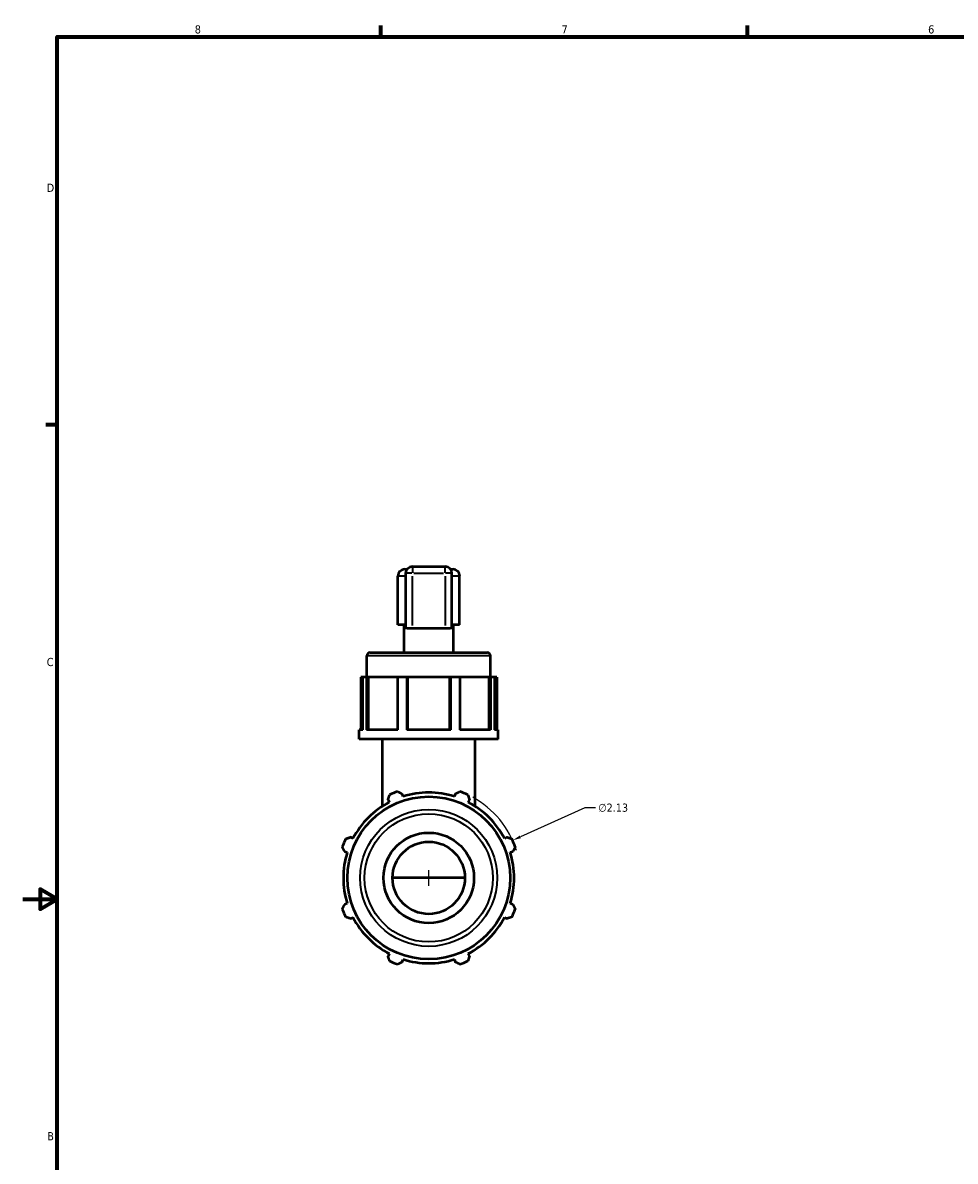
# Model space of a CAD drawing. Header units: inches. Extents: x 0.1 to 37.4, y -5.4 to 26.5.
# Tile 3 of 6: x 0.1 to 10.9, y 8 to 21.2. Entities that reach past the tile are written whole.
import ezdxf

# ---------------------------------------------------------------- set-up
doc = ezdxf.new("R2010")
doc.units = ezdxf.units.IN
doc.header["$MEASUREMENT"] = 0
for name, color, linetype, lineweight in [('Border (ANSI)', 7, 'Continuous', 70), ('Dimension (ANSI)', 7, 'Continuous', 25), ('Visible (ANSI)', 7, 'Continuous', 50), ('Visible Narrow (ANSI)', 7, 'Continuous', 35)]:
    doc.layers.add(name, color=color, linetype=linetype, lineweight=lineweight)
doc.styles.add('Note Text (ANSI)', font='tahoma.ttf')
doc.dimstyles.new('Default (ANSI)', dxfattribs={"dimtxt": 0.094488, "dimasz": 0.098425, "dimexe": 0.125, "dimexo": 0.0625, "dimgap": 0.031496, "dimtad": 0, "dimtih": 1, "dimtoh": 1, "dimrnd": 1e-08, "dimzin": 4, "dimdsep": 46, "dimtxsty": 'Note Text (ANSI)', "dimcen": 0.09, "dimdle": 0.393701, "dimclrd": 256, "dimclre": 256, "dimclrt": 5, "dimadec": 0, "dimazin": 1, "dimtfac": 1, "dimtofl": 0, "dimtmove": 0, "dimatfit": 3, "dimfxl": 1, "dimtolj": 1, "dimtzin": 4, "dimlwd": -1, "dimlwe": -1, "dimarcsym": 0})

# ---------------------------------------------------------------- blocks, each defined once
blk = doc.blocks.new('Borders Default Border')
at = {"layer": 'Border (ANSI)'}
for p, q in [((4.25, 21), (4.25, 21.134)), ((8.5, 21), (8.5, 21.134)), ((0.5, 16.5), (0.366, 16.5))]:
    blk.add_line(p, q, dxfattribs=at)
at = {"layer": 'Border (ANSI)', "flags": 128}
for points in [[(0.5, 1), (0.5, 21), (33.5, 21), (33.5, 1), (0.5, 1)], [(0.1, 11), (0.5, 11), (0.3, 11.115), (0.3, 10.885), (0.5, 11)]]:
    blk.add_lwpolyline(points, dxfattribs=at)
at = {"layer": 'Border (ANSI)', "color": 5, "true_color": 0x0000ff, "char_height": 0.0945, "attachment_point": 7, "style": 'Note Text (ANSI)'}
for s, insert in [('8', (2.094, 21.038)), ('7', (6.346, 21.04)), ('6', (10.595, 21.038)), ('D', (0.378, 19.203)), ('C', (0.378, 13.701)), ('B', (0.384, 8.203))]:
    blk.add_mtext(s, dxfattribs=dict(at, insert=insert))
blk = doc.blocks.new('*D10')
at = {"layer": 'Defpoints', "color": 0, "transparency": 16777216}
for p in [(5.778, 11.682), (3.835, 10.81)]:
    blk.add_point(p, dxfattribs=at)
at = {"layer": 'Dimension (ANSI)', "transparency": 16777216}
for p, q in [((6.614, 12.057), (5.868, 11.722)), ((6.74, 12.057), (6.614, 12.057)), ((4.716, 11.246), (4.896, 11.246)), ((4.806, 11.156), (4.806, 11.336))]:
    blk.add_line(p, q, dxfattribs=at)
blk.add_arc((4.806, 11.246), 1.065, 17.4451, 61.4296, dxfattribs=at)
blk.add_solid([(5.861, 11.737), (5.874, 11.707), (5.778, 11.682)], dxfattribs=at)
at = {"layer": 'Dimension (ANSI)', "color": 5, "transparency": 16777216, "insert": (6.771, 12.108), "char_height": 0.0945, "attachment_point": 1, "style": 'Note Text (ANSI)'}
blk.add_mtext('\\A1;∅2.13', dxfattribs=at)

msp = doc.modelspace()

# ---------------------------------------------------------------- linework, layer by layer
at = {"layer": 'Visible (ANSI)'}
for p, q in [((4.527, 14.826), (4.553, 14.826)), ((4.617, 14.857), (4.996, 14.857)), ((5.059, 14.826), (5.086, 14.826)), ((4.448, 14.181), (4.448, 14.747)), ((4.538, 14.779), (4.538, 14.146)), ((5.075, 14.146), (5.075, 14.779)), ((5.164, 14.181), (5.164, 14.747)), ((4.538, 14.181), (4.448, 14.181)), ((4.52, 13.859), (4.52, 14.181)), ((4.617, 14.144), (4.996, 14.144)), ((5.164, 14.181), (5.075, 14.181)), ((5.093, 13.859), (5.093, 14.181)), ((4.09, 13.573), (4.09, 13.823)), ((4.126, 13.859), (5.486, 13.859)), ((5.522, 13.573), (5.522, 13.823)), ((4.042, 13.573), (4.017, 13.573)), ((4.017, 13.573), (4.017, 12.964)), ((4.086, 13.573), (4.042, 13.573)), ((4.042, 12.964), (4.042, 13.573)), ((4.086, 13.573), (4.086, 12.964)), ((4.102, 13.573), (4.086, 13.573)), ((4.102, 12.964), (4.102, 13.573)), ((4.102, 13.573), (4.104, 13.573)), ((4.444, 13.573), (4.104, 13.573)), ((4.104, 13.573), (4.104, 12.964)), ((4.447, 13.573), (4.444, 13.573)), ((4.444, 13.573), (4.444, 12.964)), ((4.551, 13.573), (4.447, 13.573)), ((4.447, 12.964), (4.447, 13.573)), ((4.551, 13.573), (4.551, 12.964)), ((4.565, 13.573), (4.551, 13.573)), ((4.565, 12.964), (4.565, 13.573)), ((5.048, 13.573), (4.565, 13.573)), ((5.062, 13.573), (5.048, 13.573)), ((5.048, 13.573), (5.048, 12.964)), ((5.166, 13.573), (5.062, 13.573)), ((5.062, 12.964), (5.062, 13.573)), ((5.169, 13.573), (5.166, 13.573)), ((5.166, 13.573), (5.166, 12.964)), ((5.169, 12.964), (5.169, 13.573)), ((5.502, 13.573), (5.169, 13.573)), ((5.519, 13.573), (5.502, 13.573)), ((5.502, 13.573), (5.502, 12.964)), ((5.519, 12.964), (5.519, 13.573)), ((5.519, 13.573), (5.52, 13.573)), ((5.57, 13.573), (5.52, 13.573)), ((5.52, 13.573), (5.52, 12.964)), ((5.57, 13.573), (5.57, 12.964)), ((5.596, 13.573), (5.57, 13.573)), ((5.596, 13.573), (5.596, 12.964)), ((4.001, 12.857), (4.001, 12.964)), ((4.042, 12.964), (4.001, 12.964)), ((4.447, 12.964), (4.086, 12.964)), ((5.062, 12.964), (4.551, 12.964)), ((5.52, 12.964), (5.166, 12.964)), ((5.612, 12.964), (5.57, 12.964)), ((5.612, 12.857), (5.612, 12.964)), ((5.612, 12.857), (4.001, 12.857)), ((4.269, 12.078), (4.269, 12.857)), ((5.343, 12.078), (5.343, 12.857)), ((4.334, 12.153), (4.349, 12.124)), ((4.508, 12.19), (4.499, 12.221)), ((5.114, 12.221), (5.104, 12.19)), ((5.264, 12.124), (5.278, 12.153)), ((3.928, 11.703), (3.899, 11.718)), ((5.713, 11.718), (5.685, 11.703)), ((3.831, 11.553), (3.862, 11.543)), ((5.751, 11.543), (5.781, 11.553)), ((5.225, 11.246), (4.387, 11.246)), ((3.862, 10.948), (3.831, 10.938)), ((5.781, 10.938), (5.751, 10.948)), ((3.899, 10.774), (3.928, 10.788)), ((5.685, 10.788), (5.713, 10.774)), ((4.349, 10.367), (4.334, 10.339)), ((4.499, 10.271), (4.508, 10.301)), ((5.104, 10.301), (5.114, 10.271)), ((5.278, 10.339), (5.264, 10.367))]:
    msp.add_line(p, q, dxfattribs=at)
for radius in [0.943, 0.524, 0.419]:
    msp.add_circle((4.806, 11.246), radius, dxfattribs=at)
for centre, radius, start, end in [((4.527, 14.747), 0.0787, 90, 180), ((4.617, 14.779), 0.0787, 90, 180), ((4.996, 14.779), 0.0787, 0, 90), ((5.086, 14.747), 0.0787, 0, 90), ((4.126, 13.823), 0.0358, 90, 180), ((5.486, 13.823), 0.0358, 0, 90), ((4.806, 11.246), 1.065, 109.792, 115.208), ((4.806, 11.246), 0.99, 72.5, 107.5), ((4.806, 11.246), 1.065, 64.792, 70.208), ((4.806, 11.246), 0.99, 117.5, 152.5), ((4.806, 11.246), 0.99, 27.5, 62.5), ((4.806, 11.246), 1.065, 154.792, 160.208), ((4.806, 11.246), 1.065, 19.792, 25.208), ((4.806, 11.246), 0.99, 162.5, 197.5), ((4.806, 11.246), 0.99, 342.5, 17.5), ((4.806, 11.246), 1.065, 199.792, 205.208), ((4.806, 11.246), 1.065, 334.792, 340.208), ((4.806, 11.246), 0.99, 207.5, 242.5), ((4.806, 11.246), 0.99, 297.5, 332.5), ((4.806, 11.246), 0.99, 252.5, 287.5), ((4.806, 11.246), 1.065, 244.792, 250.208), ((4.806, 11.246), 1.065, 289.792, 295.208)]:
    msp.add_arc(centre, radius, start, end, dxfattribs=at)
for centre, start_param, end_param in [((4.617, 14.146), 3.141593, 4.712389), ((4.996, 14.146), 4.712389, 6.283185)]:
    msp.add_ellipse(centre, major_axis=(0.0787, 0), ratio=0.034921, start_param=start_param, end_param=end_param, dxfattribs=at)
for points, weights in [([(4.334, 12.153), (4.343, 12.18), (4.353, 12.209)], [1.00173036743, 1.0012735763, 1]), ([(4.446, 12.248), (4.473, 12.234), (4.499, 12.221)], [1, 1.0012735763, 1.00173036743]), ([(5.114, 12.221), (5.14, 12.234), (5.167, 12.248)], [1.00173036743, 1.0012735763, 1]), ([(5.26, 12.209), (5.269, 12.18), (5.278, 12.153)], [1, 1.0012735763, 1.00173036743]), ([(3.843, 11.699), (3.872, 11.709), (3.899, 11.718)], [1, 1.0012735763, 1.00173036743]), ([(5.713, 11.718), (5.741, 11.709), (5.77, 11.699)], [1.00173036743, 1.0012735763, 1]), ([(3.831, 11.553), (3.818, 11.579), (3.804, 11.606)], [1.00173036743, 1.0012735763, 1]), ([(5.808, 11.606), (5.795, 11.579), (5.781, 11.553)], [1, 1.0012735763, 1.00173036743]), ([(3.804, 10.885), (3.818, 10.912), (3.831, 10.938)], [1, 1.0012735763, 1.00173036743]), ([(5.781, 10.938), (5.795, 10.912), (5.808, 10.885)], [1.00173036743, 1.0012735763, 1]), ([(3.899, 10.774), (3.872, 10.783), (3.843, 10.792)], [1.00173036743, 1.0012735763, 1]), ([(5.77, 10.792), (5.741, 10.783), (5.713, 10.774)], [1, 1.0012735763, 1.00173036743]), ([(4.353, 10.282), (4.343, 10.311), (4.334, 10.339)], [1, 1.0012735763, 1.00173036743]), ([(5.278, 10.339), (5.269, 10.311), (5.26, 10.282)], [1.00173036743, 1.0012735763, 1]), ([(4.499, 10.271), (4.473, 10.257), (4.446, 10.244)], [1.00173036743, 1.0012735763, 1]), ([(5.167, 10.244), (5.14, 10.257), (5.114, 10.271)], [1, 1.0012735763, 1.00173036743])]:
    msp.add_rational_spline(points, weights, degree=2, dxfattribs=at)
at = {"layer": 'Visible Narrow (ANSI)'}
for p, q in [((4.617, 14.857), (4.617, 14.785)), ((4.996, 14.785), (4.996, 14.857)), ((4.529, 14.747), (4.448, 14.747)), ((4.61, 14.779), (4.538, 14.779)), ((4.617, 14.175), (4.617, 14.747)), ((4.635, 14.779), (4.977, 14.779)), ((4.996, 14.747), (4.996, 14.175)), ((5.075, 14.779), (5.002, 14.779)), ((5.164, 14.747), (5.083, 14.747)), ((5.513, 13.823), (4.099, 13.823))]:
    msp.add_line(p, q, dxfattribs=at)
for radius in [0.794, 0.743]:
    msp.add_circle((4.806, 11.246), radius, dxfattribs=at)

# ---------------------------------------------------------------- block references
msp.add_blockref('Borders Default Border', (0, 0))

# ---------------------------------------------------------------- dimensions: what is measured, and where the dimension line sits
at = {"layer": 'Dimension (ANSI)'}
dim = msp.add_diameter_dim_2p(p1=(3.835, 10.81), p2=(5.778, 11.682), dimstyle='Default (ANSI)', override={"dimgap": 0.031496, "dimdec": 2, "dimlfac": 1, "dimtol": 0, "dimlim": 0, "dimtp": 0, "dimtm": 0, "dimtdec": 2}, dxfattribs=at)
dim.commit()
dim.dimension.update_dxf_attribs({"geometry": '*D10', "text_midpoint": (6.942, 12.057), "dimtype": 163})

doc.saveas('drawing.dxf')
